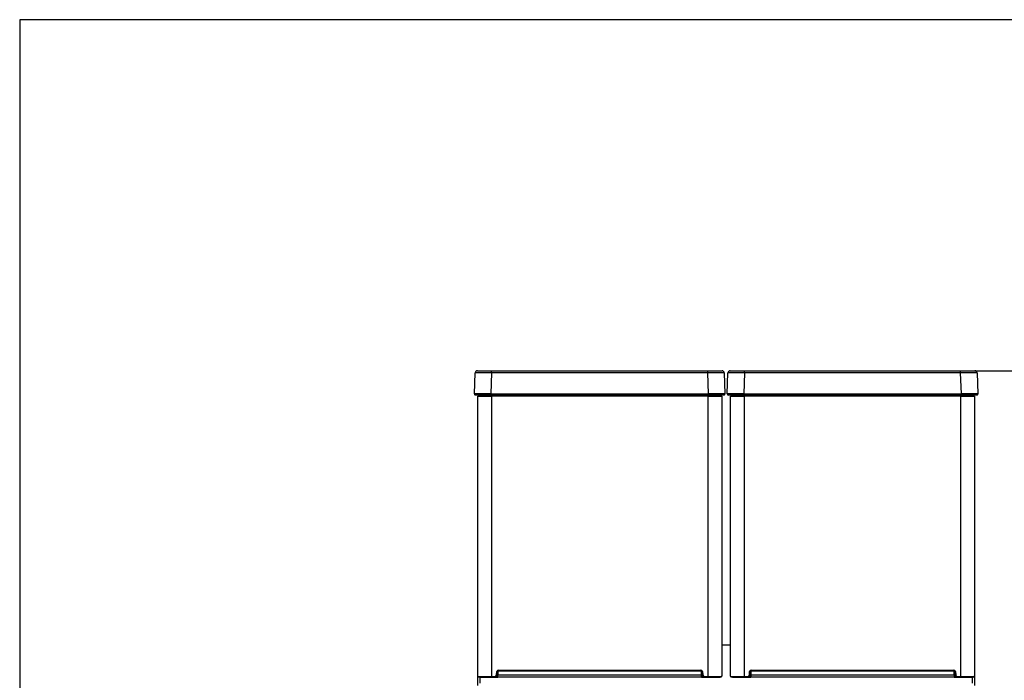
# Model space of a CAD drawing. Header units: millimetres. Extents: x 0 to 287, y 0 to 200.
# Tile 16 of 41: x 10 to 55, y 170 to 200. Entities that reach past the tile are written whole.
import ezdxf
from ezdxf.enums import TextEntityAlignment as Align

# ---------------------------------------------------------------- set-up
doc = ezdxf.new("R2010")
doc.units = ezdxf.units.MM
for name, color, linetype in [('130.666_BW4C_CTM', 7, 'Continuous'), ('Marges', 7, 'Continuous'), ('Standard', 7, 'Continuous')]:
    doc.layers.add(name, color=color, linetype=linetype)
doc.styles.add('SEACAD_Arial', font='arial.ttf')
doc.dimstyles.new('ISO', dxfattribs={"dimtxt": 3, "dimasz": 3, "dimexe": 1.5, "dimexo": 0, "dimgap": 1.5, "dimtad": 1, "dimdec": 0, "dimlfac": 10, "dimtxsty": 'SEACAD_Arial', "dimblk1": '_SE_FILLED', "dimblk2": '_SE_FILLED', "dimsah": 1, "dimcen": 1.5, "dimazin": 0, "dimtfac": 1, "dimtdec": 3, "dimtmove": 0, "dimatfit": 3, "dimfxl": 1, "dimtolj": 1, "dimarcsym": 0})

# ---------------------------------------------------------------- blocks, each defined once
blk = doc.blocks.new('SE')
at = {"layer": '130.666_BW4C_CTM', "color": 7, "linetype": 'Continuous'}
for p, q in [((30.591, 183.055), (30.624, 184.006)), ((30.724, 184.103), (31.368, 184.103)), ((31.368, 184.006), (31.335, 183.055)), ((31.368, 184.103), (41.159, 184.103)), ((31.368, 184.006), (31.368, 184.103)), ((41.159, 184.006), (31.368, 184.006)), ((41.159, 184.103), (41.804, 184.103)), ((41.159, 184.006), (41.159, 184.103)), ((41.192, 183.055), (41.159, 184.006)), ((41.904, 184.006), (41.937, 183.055)), ((42.041, 183.055), (42.074, 184.006)), ((42.174, 184.103), (42.818, 184.103)), ((42.818, 184.006), (42.785, 183.055)), ((42.818, 184.103), (52.609, 184.103)), ((42.818, 184.006), (42.818, 184.103)), ((52.609, 184.006), (42.818, 184.006)), ((52.609, 184.103), (53.254, 184.103)), ((52.609, 184.006), (52.609, 184.103)), ((52.642, 183.055), (52.609, 184.006)), ((53.354, 184.006), (53.387, 183.055)), ((31.335, 183.003), (30.641, 183.003)), ((30.739, 182.953), (31.359, 182.953)), ((30.739, 170.275), (30.739, 182.953)), ((30.814, 182.953), (30.814, 183.003)), ((31.335, 183.055), (41.192, 183.055)), ((31.335, 183.055), (31.335, 183.003)), ((41.192, 183.003), (31.335, 183.003)), ((31.359, 183.003), (31.359, 182.953)), ((41.169, 182.953), (31.359, 182.953)), ((31.359, 182.953), (31.359, 170.254)), ((35.614, 183.003), (35.614, 183.002)), ((37.714, 183.002), (35.614, 183.002)), ((37.714, 183.003), (37.714, 183.002)), ((41.169, 182.953), (41.169, 183.003)), ((41.169, 182.953), (41.789, 182.953)), ((41.169, 170.254), (41.169, 182.953)), ((41.192, 183.055), (41.192, 183.003)), ((41.887, 183.003), (41.192, 183.003)), ((41.714, 183.003), (41.714, 182.953)), ((41.789, 182.953), (41.789, 170.275)), ((42.785, 183.003), (42.091, 183.003)), ((42.189, 182.953), (42.809, 182.953)), ((42.189, 170.275), (42.189, 182.953)), ((42.264, 182.953), (42.264, 183.003)), ((42.785, 183.055), (52.642, 183.055)), ((42.785, 183.055), (42.785, 183.003)), ((52.642, 183.003), (42.785, 183.003)), ((42.809, 183.003), (42.809, 182.953)), ((52.619, 182.953), (42.809, 182.953)), ((42.809, 182.953), (42.809, 170.254)), ((47.064, 183.003), (47.064, 183.002)), ((49.164, 183.002), (47.064, 183.002)), ((49.164, 183.003), (49.164, 183.002)), ((52.619, 182.953), (52.619, 183.003)), ((52.619, 182.953), (53.239, 182.953)), ((52.619, 170.254), (52.619, 182.953)), ((52.642, 183.055), (52.642, 183.003)), ((53.337, 183.003), (52.642, 183.003)), ((53.164, 183.003), (53.164, 182.953)), ((53.239, 182.953), (53.239, 170.275)), ((42.189, 171.675), (41.789, 171.675)), ((42.189, 171.675), (41.789, 171.675)), ((31.591, 170.318), (31.605, 170.481)), ((31.605, 170.481), (31.635, 170.479)), ((31.635, 170.479), (31.62, 170.315)), ((31.658, 170.517), (31.658, 170.331)), ((31.658, 170.331), (40.869, 170.331)), ((31.658, 170.234), (31.658, 170.331)), ((31.685, 170.554), (40.843, 170.554)), ((31.685, 170.554), (31.685, 170.524)), ((31.685, 170.524), (40.843, 170.524)), ((40.843, 170.554), (40.843, 170.524)), ((40.869, 170.331), (40.869, 170.517)), ((40.869, 170.234), (40.869, 170.331)), ((40.923, 170.481), (40.893, 170.479)), ((40.907, 170.315), (40.893, 170.479)), ((40.923, 170.481), (40.937, 170.318)), ((43.041, 170.318), (43.055, 170.481)), ((43.055, 170.481), (43.085, 170.479)), ((43.085, 170.479), (43.07, 170.315)), ((43.108, 170.517), (43.108, 170.331)), ((43.108, 170.331), (52.319, 170.331)), ((43.108, 170.331), (43.108, 170.234)), ((43.135, 170.554), (52.293, 170.554)), ((43.135, 170.554), (43.135, 170.524)), ((43.135, 170.524), (52.293, 170.524)), ((52.293, 170.554), (52.293, 170.524)), ((52.319, 170.331), (52.319, 170.517)), ((52.319, 170.331), (52.319, 170.234)), ((52.373, 170.481), (52.343, 170.479)), ((52.357, 170.315), (52.343, 170.479)), ((52.373, 170.481), (52.387, 170.318)), ((30.739, 169.852), (30.739, 170.275)), ((30.839, 170.235), (30.839, 169.952)), ((31.359, 170.254), (31.521, 170.254)), ((31.359, 170.224), (31.359, 170.254)), ((31.359, 170.224), (31.521, 170.224)), ((31.521, 170.254), (31.521, 170.224)), ((31.591, 170.318), (31.62, 170.315)), ((40.869, 170.234), (31.658, 170.234)), ((40.937, 170.318), (40.907, 170.315)), ((41.007, 170.254), (41.169, 170.254)), ((41.007, 170.254), (41.007, 170.224)), ((41.007, 170.224), (41.169, 170.224)), ((41.169, 170.254), (41.169, 170.224)), ((42.809, 170.254), (42.971, 170.254)), ((42.809, 170.224), (42.809, 170.254)), ((42.809, 170.224), (42.971, 170.224)), ((42.971, 170.254), (42.971, 170.224)), ((43.041, 170.318), (43.07, 170.315)), ((52.319, 170.234), (43.108, 170.234)), ((52.387, 170.318), (52.357, 170.315)), ((52.457, 170.254), (52.619, 170.254)), ((52.457, 170.254), (52.457, 170.224)), ((52.457, 170.224), (52.619, 170.224)), ((52.619, 170.254), (52.619, 170.224)), ((53.139, 169.952), (53.139, 170.237)), ((53.239, 170.275), (53.239, 169.852))]:
    blk.add_line(p, q, dxfattribs=at)
for centre, radius, start, end in [((30.724, 184.003), 0.1, 130.2883, 178), ((30.996, 155.057), 28.952, 89.2633, 90.7367), ((30.712, 184.025), 0.0758, 108.9424, 193.336), ((30.724, 184.003), 0.1, 90, 111.2421), ((41.531, 155.057), 28.952, 89.2902, 90.7367), ((41.804, 184.003), 0.1, 2, 90), ((41.815, 184.025), 0.0758, 346.664, 71.0576), ((41.531, 155.057), 28.952, 89.2633, 89.2902), ((42.174, 184.003), 0.1, 130.2883, 178), ((42.446, 155.057), 28.952, 89.2633, 90.7367), ((42.162, 184.025), 0.0758, 108.9424, 193.336), ((42.174, 184.003), 0.1, 90, 111.2421), ((52.981, 155.057), 28.952, 89.2902, 90.7367), ((53.254, 184.003), 0.1, 2, 90), ((53.265, 184.025), 0.0758, 346.664, 71.0576), ((52.981, 155.057), 28.952, 89.2633, 89.2902), ((30.963, 139.191), 43.865, 90.4817, 90.4863), ((30.641, 183.053), 0.05, 178, 270), ((30.963, 139.191), 43.865, 89.5137, 90.4817), ((41.565, 139.191), 43.865, 89.5183, 90.4863), ((41.887, 183.053), 0.05, 270, 2), ((41.565, 139.191), 43.865, 89.5137, 89.5183), ((42.413, 139.191), 43.865, 90.4817, 90.4863), ((42.091, 183.053), 0.05, 178, 270), ((42.413, 139.191), 43.865, 89.5137, 90.4817), ((53.015, 139.191), 43.865, 89.5183, 90.4863), ((53.337, 183.053), 0.05, 270, 2), ((53.015, 139.191), 43.865, 89.5137, 89.5183), ((31.649, 181.015), 10.684, 269.8342, 270.0499), ((40.877, 181.122), 10.791, 269.9576, 270.1539), ((43.099, 181.015), 10.684, 269.8342, 270.0499), ((52.327, 181.122), 10.791, 269.9576, 270.1857), ((31.644, 184.903), 14.669, 268.5905, 269.0212), ((31.644, 184.903), 14.669, 269.5317, 270.0554), ((40.883, 184.904), 14.67, 269.9446, 270.426), ((40.883, 184.904), 14.67, 271.1053, 271.4094), ((41.466, 172.01), 1.775, 270.9678, 274.7415), ((43.094, 184.903), 14.669, 268.5905, 269.0212), ((43.094, 184.903), 14.669, 269.5317, 270.0554), ((52.333, 184.904), 14.67, 269.9446, 270.426), ((52.333, 184.904), 14.67, 271.1053, 271.4094), ((52.916, 172.01), 1.775, 270.9678, 274.7415)]:
    blk.add_arc(centre, radius, start, end, dxfattribs=at)
for centre, major_axis, ratio, start_param, end_param in [((31.685, 170.474), (0, -0.08), 0.999391, 3.141593, 4.625069), ((31.685, 170.474), (0, 0.0501), 0.998661, 0, 1.483477), ((40.843, 170.474), (0, -0.08), 0.999391, 1.658116, 3.141593), ((40.843, 170.474), (0, -0.0501), 0.998661, 1.658116, 3.141593), ((43.135, 170.474), (0, -0.08), 0.999391, 3.141593, 4.625069), ((43.135, 170.474), (0, 0.0501), 0.998661, 0, 1.483477), ((52.293, 170.474), (0, -0.08), 0.999391, 1.658116, 3.141593), ((52.293, 170.474), (0, -0.0501), 0.998661, 1.658116, 3.141593), ((31.359, 170.275), (-0.62, 0), 0.033231, 0, 1.570796), ((31.359, 170.245), (0.59, 0), 0.034921, 3.767832, 4.712389), ((31.521, 170.324), (0, -0.07), 0.999391, 0, 1.483477), ((31.521, 170.324), (0, 0.1), 0.999756, 3.141593, 4.625069), ((41.007, 170.324), (0, -0.1), 0.999756, 4.799709, 6.283185), ((41.007, 170.324), (0, 0.07), 0.999391, 1.658116, 3.141593), ((41.169, 170.275), (-0.62, 0), 0.033231, 1.570796, 3.141593), ((41.169, 170.245), (0.59, 0), 0.034921, 4.712389, 5.808551), ((42.809, 170.275), (-0.62, 0), 0.033231, 0, 1.570796), ((42.809, 170.245), (0.59, 0), 0.034921, 3.767832, 4.712389), ((42.971, 170.324), (0, -0.07), 0.999391, 0, 1.483477), ((42.971, 170.324), (0, 0.1), 0.999756, 3.141593, 4.625069), ((52.457, 170.324), (0, -0.1), 0.999756, 4.799709, 6.283185), ((52.457, 170.324), (0, 0.07), 0.999391, 1.658116, 3.141593), ((52.619, 170.275), (-0.62, 0), 0.033231, 1.570796, 3.141593), ((52.619, 170.245), (0.59, 0), 0.034921, 4.712389, 5.808551)]:
    blk.add_ellipse(centre, major_axis=major_axis, ratio=ratio, start_param=start_param, end_param=end_param, dxfattribs=at)
for points, knots in [([(30.739, 170.275), (30.739, 170.269), (30.741, 170.261), (30.748, 170.252), (30.755, 170.247), (30.762, 170.244), (30.773, 170.241), (30.797, 170.238), (30.836, 170.235), (30.87, 170.233), (30.882, 170.233)], [0, 0, 0, 0, 0.044852, 0.081437, 0.118897, 0.169607, 0.275435, 0.544067, 0.869643, 1, 1, 1, 1]), ([(41.609, 170.243), (41.611, 170.243), (41.612, 170.243), (41.62, 170.242), (41.62, 170.242), (41.613, 170.241)], [0.4069549, 0.4069549, 0.4069549, 0.4069549, 0.5, 0.5, 1, 1, 1, 1]), ([(41.693, 170.235), (41.706, 170.236), (41.737, 170.238), (41.755, 170.241), (41.769, 170.245), (41.78, 170.252), (41.788, 170.263), (41.788, 170.271), (41.789, 170.275)], [0, 0, 0, 0, 0.25161, 0.701969, 0.830233, 0.902212, 0.957758, 1, 1, 1, 1]), ([(42.189, 170.275), (42.189, 170.269), (42.191, 170.261), (42.198, 170.252), (42.205, 170.247), (42.212, 170.244), (42.223, 170.241), (42.247, 170.238), (42.286, 170.235), (42.32, 170.233), (42.332, 170.233)], [0, 0, 0, 0, 0.044852, 0.081437, 0.118897, 0.169607, 0.275435, 0.544067, 0.869643, 1, 1, 1, 1]), ([(53.059, 170.243), (53.061, 170.243), (53.062, 170.243), (53.07, 170.242), (53.07, 170.242), (53.063, 170.241)], [0.4069549, 0.4069549, 0.4069549, 0.4069549, 0.5, 0.5, 1, 1, 1, 1]), ([(53.143, 170.235), (53.156, 170.236), (53.187, 170.238), (53.205, 170.241), (53.219, 170.245), (53.23, 170.252), (53.238, 170.263), (53.238, 170.271), (53.239, 170.275)], [0, 0, 0, 0, 0.25161, 0.701969, 0.830233, 0.902212, 0.957758, 1, 1, 1, 1])]:
    blk.add_open_spline(points, degree=3, knots=knots, dxfattribs=at)
blk = doc.blocks.new('DMBLK59')
at = {"layer": 'Standard', "linetype": 'Continuous'}
for points in [[(79.417, 181.103), (78.917, 184.103), (78.417, 181.103)], [(79.417, 119.539), (78.417, 119.539), (78.917, 116.539)]]:
    blk.add_hatch(color=7, dxfattribs=at).paths.add_polyline_path(points)
at = {"layer": 'Standard', "color": 7, "linetype": 'Continuous'}
for p, q in [((52.931, 184.103), (80.417, 184.103)), ((78.917, 116.539), (78.917, 184.103)), ((69.021, 116.539), (80.417, 116.539))]:
    blk.add_line(p, q, dxfattribs=at)
at = {"layer": 'Standard', "color": 7, "linetype": 'Continuous', "style": 'SEACAD_Arial'}
blk.add_text('676', height=3, rotation=90, dxfattribs=at).set_placement((75.167, 146.799), align=Align.TOP_LEFT)
blk = doc.blocks.new('_SE_FILLED')
at = {"color": 0}
blk.add_line((0, 0), (-1, 0), dxfattribs=at)
blk.add_solid([(0, 0), (-1, -0.1665), (-1, 0.1665), (0, 0)], dxfattribs=at)

msp = doc.modelspace()

# ---------------------------------------------------------------- linework, layer by layer
at = {"layer": 'Marges', "color": 7, "linetype": 'Continuous'}
for p, q in [((287, 200), (10, 200)), ((10, 200), (10, 10))]:
    msp.add_line(p, q, dxfattribs=at)

# ---------------------------------------------------------------- block references
at = {"layer": 'Standard'}
msp.add_blockref('SE', (0, 0), dxfattribs=at)

# ---------------------------------------------------------------- dimensions: what is measured, and where the dimension line sits
at = {"layer": 'Standard', "color": 7, "linetype": 'Continuous'}
dim = msp.add_linear_dim(base=(78.9175, 184.103), p1=(69.0215, 116.5388), p2=(52.9315, 184.103), angle=90, text='\\A1;<>', dimstyle='ISO', dxfattribs=at)
dim.commit()
dim.dimension.update_dxf_attribs({"geometry": 'DMBLK59', "text_midpoint": (78.9175, 150.3209), "dimtype": 160})

doc.saveas('drawing.dxf')
